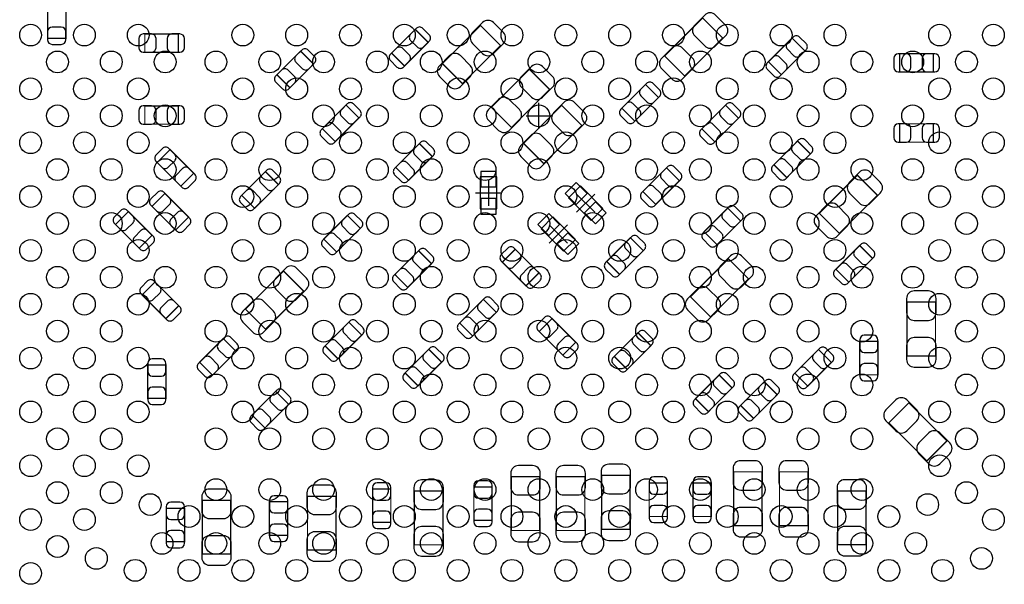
# Model space of a CAD drawing. Extents: x 0 to 68.4, y 0 to 55.
# Tile 4 of 15: x 18.8 to 38.2, y 13.1 to 24.3. Entities that reach past the tile are written whole.
import ezdxf

# ---------------------------------------------------------------- set-up
doc = ezdxf.new("R2010")
doc.units = 0
for name, color, linetype in [('PG_ASSEMBLY_BOTTOM', 30, 'CONTINUOUS'), ('PG_BODY_CENTER', 85, 'CONTINUOUS'), ('PIN_BOTTOM', 211, 'CONTINUOUS'), ('PIN_TOP', 5, 'CONTINUOUS')]:
    doc.layers.add(name, color=color, linetype=linetype)

msp = doc.modelspace()

# ---------------------------------------------------------------- linework, layer by layer
at = {"layer": 'PG_ASSEMBLY_BOTTOM', "const_width": 0.024892}
for points in [[(19.309334, 23.892002), (19.669506, 23.892002), (19.669506, 24.551894), (19.309334, 24.551894), (19.309334, 23.892002)], [(31.465266, 23.542752), (31.860998, 23.14702), (32.610806, 23.896828), (32.215074, 24.29256), (31.465266, 23.542752)], [(26.086816, 23.600156), (26.341578, 23.345394), (26.808176, 23.811992), (26.553414, 24.066754), (26.086816, 23.600156)], [(27.08783, 23.394162), (27.483562, 22.99843), (28.23337, 23.748238), (27.837638, 24.14397), (27.08783, 23.394162)], [(21.885148, 23.616158), (21.885148, 23.97633), (21.225256, 23.97633), (21.225256, 23.616158), (21.885148, 23.616158)], [(33.51022, 23.428706), (33.764982, 23.173944), (34.23158, 23.640542), (33.976818, 23.895304), (33.51022, 23.428706)], [(24.549608, 23.384764), (24.294846, 23.639526), (23.828248, 23.172928), (24.08301, 22.918166), (24.549608, 23.384764)], [(36.099496, 23.58771), (36.099496, 23.227538), (36.759388, 23.227538), (36.759388, 23.58771), (36.099496, 23.58771)], [(29.19857, 22.884638), (28.802838, 23.28037), (28.05303, 22.530562), (28.448762, 22.13483), (29.19857, 22.884638)], [(30.623764, 22.513544), (30.878526, 22.258782), (31.345124, 22.72538), (31.090362, 22.980142), (30.623764, 22.513544)], [(21.885148, 22.199092), (21.885148, 22.559264), (21.225256, 22.559264), (21.225256, 22.199092), (21.885148, 22.199092)], [(24.722328, 22.110446), (24.97709, 21.855684), (25.443688, 22.322282), (25.188926, 22.577044), (24.722328, 22.110446)], [(29.83357, 22.173438), (29.437838, 22.56917), (28.68803, 21.819362), (29.083762, 21.42363), (29.83357, 22.173438)], [(32.920686, 22.318472), (32.665924, 22.573234), (32.199326, 22.106636), (32.454088, 21.851874), (32.920686, 22.318472)], [(36.099496, 22.205696), (36.099496, 21.845524), (36.759388, 21.845524), (36.759388, 22.205696), (36.099496, 22.205696)], [(26.888948, 21.562314), (26.634186, 21.817076), (26.167588, 21.350478), (26.42235, 21.095716), (26.888948, 21.562314)], [(34.340546, 21.613114), (34.085784, 21.867876), (33.619186, 21.401278), (33.873948, 21.146516), (34.340546, 21.613114)], [(21.933916, 20.978114), (22.188678, 21.232876), (21.72208, 21.699474), (21.467318, 21.444712), (21.933916, 20.978114)], [(31.03753, 20.872958), (31.292292, 20.618196), (31.75889, 21.084794), (31.504128, 21.339556), (31.03753, 20.872958)], [(23.13432, 20.798282), (23.389082, 20.54352), (23.85568, 21.010118), (23.600918, 21.26488), (23.13432, 20.798282)], [(34.51352, 20.445222), (34.909252, 20.04949), (35.65906, 20.799298), (35.263328, 21.19503), (34.51352, 20.445222)], [(21.832316, 20.114514), (22.087078, 20.369276), (21.62048, 20.835874), (21.365718, 20.581112), (21.832316, 20.114514)], [(32.965644, 20.292822), (32.710882, 20.547584), (32.244284, 20.080986), (32.499046, 19.826224), (32.965644, 20.292822)], [(20.900644, 20.478242), (20.645882, 20.22348), (21.11248, 19.756882), (21.367242, 20.011644), (20.900644, 20.478242)], [(25.471628, 20.146772), (25.216866, 20.401534), (24.750268, 19.934936), (25.00503, 19.680174), (25.471628, 20.146772)], [(30.32506, 19.4945), (30.579822, 19.239738), (31.04642, 19.706336), (30.791658, 19.961098), (30.32506, 19.4945)], [(34.842196, 19.342354), (35.096958, 19.087592), (35.563556, 19.55419), (35.308794, 19.808952), (34.842196, 19.342354)], [(26.151586, 19.23923), (26.406348, 18.984468), (26.872946, 19.451066), (26.618184, 19.705828), (26.151586, 19.23923)], [(28.5242, 19.736054), (28.269438, 19.481292), (28.736036, 19.014694), (28.990798, 19.269456), (28.5242, 19.736054)], [(33.119568, 19.153632), (32.723836, 19.549364), (31.974028, 18.799556), (32.36976, 18.403824), (33.119568, 19.153632)], [(23.209758, 18.555208), (23.60549, 18.159476), (24.355298, 18.909284), (23.959566, 19.305016), (23.209758, 18.555208)], [(21.637752, 18.367756), (21.892514, 18.622518), (21.425916, 19.089116), (21.171154, 18.834354), (21.637752, 18.367756)], [(27.427936, 18.281396), (27.682698, 18.026634), (28.149296, 18.493232), (27.894534, 18.747994), (27.427936, 18.281396)], [(36.803584, 18.6944), (36.243768, 18.6944), (36.243768, 17.634204), (36.803584, 17.634204), (36.803584, 18.6944)], [(25.49779, 18.043906), (25.243028, 18.298668), (24.77643, 17.83207), (25.031192, 17.577308), (25.49779, 18.043906)], [(29.248354, 18.370804), (28.993592, 18.116042), (29.46019, 17.649444), (29.714952, 17.904206), (29.248354, 18.370804)], [(31.19628, 17.835118), (30.941518, 18.08988), (30.47492, 17.623282), (30.729682, 17.36852), (31.19628, 17.835118)], [(22.304248, 17.508728), (22.55901, 17.253966), (23.025608, 17.720564), (22.770846, 17.975326), (22.304248, 17.508728)], [(35.310318, 17.261586), (35.67049, 17.261586), (35.67049, 17.921478), (35.310318, 17.921478), (35.310318, 17.261586)], [(26.353008, 17.298924), (26.60777, 17.044162), (27.074368, 17.51076), (26.819606, 17.765522), (26.353008, 17.298924)], [(34.75228, 17.504918), (34.497518, 17.75968), (34.03092, 17.293082), (34.285682, 17.03832), (34.75228, 17.504918)], [(21.28139, 16.79702), (21.641562, 16.79702), (21.641562, 17.456912), (21.28139, 17.456912), (21.28139, 16.79702)], [(32.796226, 17.00276), (32.541464, 17.257522), (32.074866, 16.790924), (32.329628, 16.536162), (32.796226, 17.00276)], [(33.68548, 16.869918), (33.430718, 17.12468), (32.96412, 16.658082), (33.218882, 16.40332), (33.68548, 16.869918)], [(23.337774, 16.46936), (23.592536, 16.214598), (24.059134, 16.681196), (23.804372, 16.935958), (23.337774, 16.46936)], [(36.279074, 16.71066), (35.883342, 16.314928), (36.63315, 15.56512), (37.028882, 15.960852), (36.279074, 16.71066)], [(33.384998, 15.349728), (32.825182, 15.349728), (32.825182, 14.289532), (33.384998, 14.289532), (33.384998, 15.349728)], [(34.288984, 15.349728), (33.729168, 15.349728), (33.729168, 14.289532), (34.288984, 14.289532), (34.288984, 15.349728)], [(29.005784, 15.25397), (28.445968, 15.25397), (28.445968, 14.193774), (29.005784, 14.193774), (29.005784, 15.25397)], [(29.894784, 15.25397), (29.334968, 15.25397), (29.334968, 14.193774), (29.894784, 14.193774), (29.894784, 15.25397)], [(30.783784, 15.27937), (30.223968, 15.27937), (30.223968, 14.219174), (30.783784, 14.219174), (30.783784, 15.27937)], [(31.522162, 15.130018), (31.16199, 15.130018), (31.16199, 14.470126), (31.522162, 14.470126), (31.522162, 15.130018)], [(32.385762, 15.130018), (32.02559, 15.130018), (32.02559, 14.470126), (32.385762, 14.470126), (32.385762, 15.130018)], [(26.072084, 15.01394), (25.711912, 15.01394), (25.711912, 14.354048), (26.072084, 14.354048), (26.072084, 15.01394)], [(27.097228, 14.971522), (26.537412, 14.971522), (26.537412, 13.911326), (27.097228, 13.911326), (27.097228, 14.971522)], [(28.067762, 15.053818), (27.70759, 15.053818), (27.70759, 14.393926), (28.067762, 14.393926), (28.067762, 15.053818)], [(35.43427, 14.97457), (34.874454, 14.97457), (34.874454, 13.914374), (35.43427, 13.914374), (35.43427, 14.97457)], [(22.916642, 14.790674), (22.356826, 14.790674), (22.356826, 13.730478), (22.916642, 13.730478), (22.916642, 14.790674)], [(24.040084, 14.75994), (23.679912, 14.75994), (23.679912, 14.100048), (24.040084, 14.100048), (24.040084, 14.75994)], [(24.989536, 14.869414), (24.42972, 14.869414), (24.42972, 13.809218), (24.989536, 13.809218), (24.989536, 14.869414)], [(22.008084, 14.63294), (21.647912, 14.63294), (21.647912, 13.973048), (22.008084, 13.973048), (22.008084, 14.63294)]]:
    msp.add_lwpolyline(points, dxfattribs=at)
at = {"layer": 'PG_ASSEMBLY_BOTTOM'}
for points in [[(27.830018, 21.162264), (27.830018, 20.532344), (28.160218, 20.532344), (28.160218, 21.162264), (27.830018, 21.162264)], [(29.57322, 20.749006), (30.018482, 20.303744), (30.251908, 20.53717), (29.806646, 20.982432), (29.57322, 20.749006)], [(29.031438, 20.140676), (29.4767, 19.695414), (29.710126, 19.92884), (29.264864, 20.374102), (29.031438, 20.140676)]]:
    msp.add_lwpolyline(points, dxfattribs=at)
at = {"layer": 'PG_BODY_CENTER'}
for points in [[(28.989528, 22.110446), (28.989528, 22.618446)], [(28.735528, 22.364446), (29.243528, 22.364446)], [(27.995118, 21.101304), (27.995118, 20.593304)], [(27.741118, 20.847304), (28.249118, 20.847304)], [(29.732986, 20.822666), (30.092142, 20.46351)], [(29.732986, 20.46351), (30.092142, 20.822666)], [(29.191204, 20.214336), (29.55036, 19.85518)], [(29.191204, 19.85518), (29.55036, 20.214336)]]:
    msp.add_lwpolyline(points, dxfattribs=at)
at = {"layer": 'PIN_BOTTOM'}
for points in [[(32.257238, 24.349202), (32.059372, 24.151336, 0.415009), (32.059372, 23.938992), (32.257238, 23.741126, 0.415009), (32.469582, 23.741126), (32.667448, 23.938992, 0.415009), (32.667448, 24.151336), (32.469582, 24.349202, 0.415009)], [(19.669506, 23.86203), (19.669506, 24.02205, 0.413587), (19.579336, 24.111966), (19.399504, 24.111966, 0.413587), (19.309334, 24.02205), (19.309334, 23.86203, 0.413587), (19.399504, 23.772114), (19.579336, 23.772114, 0.413587)], [(26.574496, 24.087836), (26.461466, 23.974806, 0.414276), (26.46172, 23.847298), (26.58872, 23.720298, 0.414276), (26.716228, 23.720044), (26.829258, 23.833074, 0.414276), (26.829004, 23.960582), (26.702004, 24.087582, 0.414276)], [(27.879802, 24.200612), (27.681936, 24.002746, 0.415009), (27.681936, 23.790402), (27.879802, 23.592536, 0.415009), (28.092146, 23.592536), (28.290012, 23.790402, 0.415009), (28.290012, 24.002746), (28.092146, 24.200612, 0.415009)], [(21.195284, 23.616158), (21.355304, 23.616158, 0.413587), (21.44522, 23.706328), (21.44522, 23.88616, 0.413587), (21.355304, 23.97633), (21.195284, 23.97633, 0.413587), (21.105368, 23.88616), (21.105368, 23.706328, 0.413587)], [(21.91512, 23.97633), (21.7551, 23.97633, 0.413587), (21.665184, 23.88616), (21.665184, 23.706328, 0.413587), (21.7551, 23.616158), (21.91512, 23.616158, 0.413587), (22.005036, 23.706328), (22.005036, 23.88616, 0.413587)], [(33.9979, 23.916386), (33.88487, 23.803356, 0.414276), (33.885124, 23.675848), (34.012124, 23.548848, 0.414276), (34.139632, 23.548594), (34.252662, 23.661624, 0.414276), (34.252408, 23.789132), (34.125408, 23.916132, 0.414276)], [(24.315928, 23.660608), (24.202898, 23.547578, 0.414276), (24.203152, 23.42007), (24.330152, 23.29307, 0.414276), (24.45766, 23.292816), (24.57069, 23.405846, 0.414276), (24.570436, 23.533354), (24.443436, 23.660354, 0.414276)], [(26.320496, 23.324312), (26.433526, 23.437342, 0.414276), (26.433272, 23.56485), (26.306272, 23.69185, 0.414276), (26.178764, 23.692104), (26.065734, 23.579074, 0.414276), (26.065988, 23.451566), (26.192988, 23.324566, 0.414276)], [(31.818834, 23.090378), (32.0167, 23.288244, 0.415009), (32.0167, 23.500588), (31.818834, 23.698454, 0.415009), (31.60649, 23.698454), (31.408624, 23.500588, 0.415009), (31.408624, 23.288244), (31.60649, 23.090378, 0.415009)], [(27.441398, 22.941788), (27.639264, 23.139654, 0.415009), (27.639264, 23.351998), (27.441398, 23.549864, 0.415009), (27.229054, 23.549864), (27.031188, 23.351998, 0.415009), (27.031188, 23.139654), (27.229054, 22.941788, 0.415009)], [(33.7439, 23.152862), (33.85693, 23.265892, 0.414276), (33.856676, 23.3934), (33.729676, 23.5204, 0.414276), (33.602168, 23.520654), (33.489138, 23.407624, 0.414276), (33.489392, 23.280116), (33.616392, 23.153116, 0.414276)], [(36.069524, 23.227538), (36.229544, 23.227538, 0.413587), (36.31946, 23.317708), (36.31946, 23.49754, 0.413587), (36.229544, 23.58771), (36.069524, 23.58771, 0.413587), (35.979608, 23.49754), (35.979608, 23.317708, 0.413587)], [(36.78936, 23.58771), (36.62934, 23.58771, 0.413587), (36.539424, 23.49754), (36.539424, 23.317708, 0.413587), (36.62934, 23.227538), (36.78936, 23.227538, 0.413587), (36.879276, 23.317708), (36.879276, 23.49754, 0.413587)], [(24.061928, 22.897084), (24.174958, 23.010114, 0.414276), (24.174704, 23.137622), (24.047704, 23.264622, 0.414276), (23.920196, 23.264876), (23.807166, 23.151846, 0.414276), (23.80742, 23.024338), (23.93442, 22.897338, 0.414276)], [(28.845002, 23.337012), (28.647136, 23.139146, 0.415009), (28.647136, 22.926802), (28.845002, 22.728936, 0.415009), (29.057346, 22.728936), (29.255212, 22.926802, 0.415009), (29.255212, 23.139146), (29.057346, 23.337012, 0.415009)], [(31.111444, 23.001224), (30.998414, 22.888194, 0.414276), (30.998668, 22.760686), (31.125668, 22.633686, 0.414276), (31.253176, 22.633432), (31.366206, 22.746462, 0.414276), (31.365952, 22.87397), (31.238952, 23.00097, 0.414276)], [(28.406598, 22.078188), (28.604464, 22.276054, 0.415009), (28.604464, 22.488398), (28.406598, 22.686264, 0.415009), (28.194254, 22.686264), (27.996388, 22.488398, 0.415009), (27.996388, 22.276054), (28.194254, 22.078188, 0.415009)], [(21.195284, 22.199092), (21.355304, 22.199092, 0.413587), (21.44522, 22.289262), (21.44522, 22.469094, 0.413587), (21.355304, 22.559264), (21.195284, 22.559264, 0.413587), (21.105368, 22.469094), (21.105368, 22.289262, 0.413587)], [(21.91512, 22.559264), (21.7551, 22.559264, 0.413587), (21.665184, 22.469094), (21.665184, 22.289262, 0.413587), (21.7551, 22.199092), (21.91512, 22.199092, 0.413587), (22.005036, 22.289262), (22.005036, 22.469094, 0.413587)], [(25.210008, 22.598126), (25.096978, 22.485096, 0.414276), (25.097232, 22.357588), (25.224232, 22.230588, 0.414276), (25.35174, 22.230334), (25.46477, 22.343364, 0.414276), (25.464516, 22.470872), (25.337516, 22.597872, 0.414276)], [(29.480002, 22.625812), (29.282136, 22.427946, 0.415009), (29.282136, 22.215602), (29.480002, 22.017736, 0.415009), (29.692346, 22.017736), (29.890212, 22.215602, 0.415009), (29.890212, 22.427946), (29.692346, 22.625812, 0.415009)], [(30.857444, 22.2377), (30.970474, 22.35073, 0.414276), (30.97022, 22.478238), (30.84322, 22.605238, 0.414276), (30.715712, 22.605492), (30.602682, 22.492462, 0.414276), (30.602936, 22.364954), (30.729936, 22.237954, 0.414276)], [(32.687006, 22.594316), (32.573976, 22.481286, 0.414276), (32.57423, 22.353778), (32.70123, 22.226778, 0.414276), (32.828738, 22.226524), (32.941768, 22.339554, 0.414276), (32.941514, 22.467062), (32.814514, 22.594062, 0.414276)], [(24.956008, 21.834602), (25.069038, 21.947632, 0.414276), (25.068784, 22.07514), (24.941784, 22.20214, 0.414276), (24.814276, 22.202394), (24.701246, 22.089364, 0.414276), (24.7015, 21.961856), (24.8285, 21.834856, 0.414276)], [(32.433006, 21.830792), (32.546036, 21.943822, 0.414276), (32.545782, 22.07133), (32.418782, 22.19833, 0.414276), (32.291274, 22.198584), (32.178244, 22.085554, 0.414276), (32.178498, 21.958046), (32.305498, 21.831046, 0.414276)], [(36.069524, 21.845524), (36.229544, 21.845524, 0.413587), (36.31946, 21.935694), (36.31946, 22.115526, 0.413587), (36.229544, 22.205696), (36.069524, 22.205696, 0.413587), (35.979608, 22.115526), (35.979608, 21.935694, 0.413587)], [(36.78936, 22.205696), (36.62934, 22.205696, 0.413587), (36.539424, 22.115526), (36.539424, 21.935694, 0.413587), (36.62934, 21.845524), (36.78936, 21.845524, 0.413587), (36.879276, 21.935694), (36.879276, 22.115526, 0.413587)], [(29.041598, 21.366988), (29.239464, 21.564854, 0.415009), (29.239464, 21.777198), (29.041598, 21.975064, 0.415009), (28.829254, 21.975064), (28.631388, 21.777198, 0.415009), (28.631388, 21.564854), (28.829254, 21.366988, 0.415009)], [(21.446236, 21.465794), (21.559266, 21.352764, 0.414276), (21.686774, 21.353018), (21.813774, 21.480018, 0.414276), (21.814028, 21.607526), (21.700998, 21.720556, 0.414276), (21.57349, 21.720302), (21.44649, 21.593302, 0.414276)], [(26.655268, 21.838158), (26.542238, 21.725128, 0.414276), (26.542492, 21.59762), (26.669492, 21.47062, 0.414276), (26.797, 21.470366), (26.91003, 21.583396, 0.414276), (26.909776, 21.710904), (26.782776, 21.837904, 0.414276)], [(34.106866, 21.888958), (33.993836, 21.775928, 0.414276), (33.99409, 21.64842), (34.12109, 21.52142, 0.414276), (34.248598, 21.521166), (34.361628, 21.634196, 0.414276), (34.361374, 21.761704), (34.234374, 21.888704, 0.414276)], [(22.20976, 21.211794), (22.09673, 21.324824, 0.414276), (21.969222, 21.32457), (21.842222, 21.19757, 0.414276), (21.841968, 21.070062), (21.954998, 20.957032, 0.414276), (22.082506, 20.957286), (22.209506, 21.084286, 0.414276)], [(26.401268, 21.074634), (26.514298, 21.187664, 0.414276), (26.514044, 21.315172), (26.387044, 21.442172, 0.414276), (26.259536, 21.442426), (26.146506, 21.329396, 0.414276), (26.14676, 21.201888), (26.27376, 21.074888, 0.414276)], [(31.52521, 21.360638), (31.41218, 21.247608, 0.414276), (31.412434, 21.1201), (31.539434, 20.9931, 0.414276), (31.666942, 20.992846), (31.779972, 21.105876, 0.414276), (31.779718, 21.233384), (31.652718, 21.360384, 0.414276)], [(33.852866, 21.125434), (33.965896, 21.238464, 0.414276), (33.965642, 21.365972), (33.838642, 21.492972, 0.414276), (33.711134, 21.493226), (33.598104, 21.380196, 0.414276), (33.598358, 21.252688), (33.725358, 21.125688, 0.414276)], [(23.622, 21.285962), (23.50897, 21.172932, 0.414276), (23.509224, 21.045424), (23.636224, 20.918424, 0.414276), (23.763732, 20.91817), (23.876762, 21.0312, 0.414276), (23.876508, 21.158708), (23.749508, 21.285708, 0.414276)], [(35.305492, 21.251672), (35.107626, 21.053806, 0.415009), (35.107626, 20.841462), (35.305492, 20.643596, 0.415009), (35.517836, 20.643596), (35.715702, 20.841462, 0.415009), (35.715702, 21.053806), (35.517836, 21.251672, 0.415009)], [(31.27121, 20.597114), (31.38424, 20.710144, 0.414276), (31.383986, 20.837652), (31.256986, 20.964652, 0.414276), (31.129478, 20.964906), (31.016448, 20.851876, 0.414276), (31.016702, 20.724368), (31.143702, 20.597368, 0.414276)], [(21.344636, 20.602194), (21.457666, 20.489164, 0.414276), (21.585174, 20.489418), (21.712174, 20.616418, 0.414276), (21.712428, 20.743926), (21.599398, 20.856956, 0.414276), (21.47189, 20.856702), (21.34489, 20.729702, 0.414276)], [(23.368, 20.522438), (23.48103, 20.635468, 0.414276), (23.480776, 20.762976), (23.353776, 20.889976, 0.414276), (23.226268, 20.89023), (23.113238, 20.7772, 0.414276), (23.113492, 20.649692), (23.240492, 20.522692, 0.414276)], [(32.731964, 20.568666), (32.618934, 20.455636, 0.414276), (32.619188, 20.328128), (32.746188, 20.201128, 0.414276), (32.873696, 20.200874), (32.986726, 20.313904, 0.414276), (32.986472, 20.441412), (32.859472, 20.568412, 0.414276)], [(34.867088, 19.992848), (35.064954, 20.190714, 0.415009), (35.064954, 20.403058), (34.867088, 20.600924, 0.415009), (34.654744, 20.600924), (34.456878, 20.403058, 0.415009), (34.456878, 20.190714), (34.654744, 19.992848, 0.415009)], [(20.6248, 20.244562), (20.73783, 20.131532, 0.414276), (20.865338, 20.131786), (20.992338, 20.258786, 0.414276), (20.992592, 20.386294), (20.879562, 20.499324, 0.414276), (20.752054, 20.49907), (20.625054, 20.37207, 0.414276)], [(22.10816, 20.348194), (21.99513, 20.461224, 0.414276), (21.867622, 20.46097), (21.740622, 20.33397, 0.414276), (21.740368, 20.206462), (21.853398, 20.093432, 0.414276), (21.980906, 20.093686), (22.107906, 20.220686, 0.414276)], [(25.237948, 20.422616), (25.124918, 20.309586, 0.414276), (25.125172, 20.182078), (25.252172, 20.055078, 0.414276), (25.37968, 20.054824), (25.49271, 20.167854, 0.414276), (25.492456, 20.295362), (25.365456, 20.422362, 0.414276)], [(32.477964, 19.805142), (32.590994, 19.918172, 0.414276), (32.59074, 20.04568), (32.46374, 20.17268, 0.414276), (32.336232, 20.172934), (32.223202, 20.059904, 0.414276), (32.223456, 19.932396), (32.350456, 19.805396, 0.414276)], [(21.388324, 19.990562), (21.275294, 20.103592, 0.414276), (21.147786, 20.103338), (21.020786, 19.976338, 0.414276), (21.020532, 19.84883), (21.133562, 19.7358, 0.414276), (21.26107, 19.736054), (21.38807, 19.863054, 0.414276)], [(24.983948, 19.659092), (25.096978, 19.772122, 0.414276), (25.096724, 19.89963), (24.969724, 20.02663, 0.414276), (24.842216, 20.026884), (24.729186, 19.913854, 0.414276), (24.72944, 19.786346), (24.85644, 19.659346, 0.414276)], [(30.81274, 19.98218), (30.69971, 19.86915, 0.414276), (30.699964, 19.741642), (30.826964, 19.614642, 0.414276), (30.954472, 19.614388), (31.067502, 19.727418, 0.414276), (31.067248, 19.854926), (30.940248, 19.981926, 0.414276)], [(35.329876, 19.830034), (35.216846, 19.717004, 0.414276), (35.2171, 19.589496), (35.3441, 19.462496, 0.414276), (35.471608, 19.462242), (35.584638, 19.575272, 0.414276), (35.584384, 19.70278), (35.457384, 19.82978, 0.414276)], [(26.639266, 19.72691), (26.526236, 19.61388, 0.414276), (26.52649, 19.486372), (26.65349, 19.359372, 0.414276), (26.780998, 19.359118), (26.894028, 19.472148, 0.414276), (26.893774, 19.599656), (26.766774, 19.726656, 0.414276)], [(28.248356, 19.502374), (28.361386, 19.389344, 0.414276), (28.488894, 19.389598), (28.615894, 19.516598, 0.414276), (28.616148, 19.644106), (28.503118, 19.757136, 0.414276), (28.37561, 19.756882), (28.24861, 19.629882, 0.414276)], [(30.55874, 19.218656), (30.67177, 19.331686, 0.414276), (30.671516, 19.459194), (30.544516, 19.586194, 0.414276), (30.417008, 19.586448), (30.303978, 19.473418, 0.414276), (30.304232, 19.34591), (30.431232, 19.21891, 0.414276)], [(32.766, 19.606006), (32.568134, 19.40814, 0.415009), (32.568134, 19.195796), (32.766, 18.99793, 0.415009), (32.978344, 18.99793), (33.17621, 19.195796, 0.415009), (33.17621, 19.40814), (32.978344, 19.606006, 0.415009)], [(24.00173, 19.361658), (23.803864, 19.163792, 0.415009), (23.803864, 18.951448), (24.00173, 18.753582, 0.415009), (24.214074, 18.753582), (24.41194, 18.951448, 0.415009), (24.41194, 19.163792), (24.214074, 19.361658, 0.415009)], [(35.075876, 19.06651), (35.188906, 19.17954, 0.414276), (35.188652, 19.307048), (35.061652, 19.434048, 0.414276), (34.934144, 19.434302), (34.821114, 19.321272, 0.414276), (34.821368, 19.193764), (34.948368, 19.066764, 0.414276)], [(26.385266, 18.963386), (26.498296, 19.076416, 0.414276), (26.498042, 19.203924), (26.371042, 19.330924, 0.414276), (26.243534, 19.331178), (26.130504, 19.218148, 0.414276), (26.130758, 19.09064), (26.257758, 18.96364, 0.414276)], [(29.01188, 19.248374), (28.89885, 19.361404, 0.414276), (28.771342, 19.36115), (28.644342, 19.23415, 0.414276), (28.644088, 19.106642), (28.757118, 18.993612, 0.414276), (28.884626, 18.993866), (29.011626, 19.120866, 0.414276)], [(21.150072, 18.855436), (21.263102, 18.742406, 0.414276), (21.39061, 18.74266), (21.51761, 18.86966, 0.414276), (21.517864, 18.997168), (21.404834, 19.110198, 0.414276), (21.277326, 19.109944), (21.150326, 18.982944, 0.414276)], [(32.327596, 18.347182), (32.525462, 18.545048, 0.415009), (32.525462, 18.757392), (32.327596, 18.955258, 0.415009), (32.115252, 18.955258), (31.917386, 18.757392, 0.415009), (31.917386, 18.545048), (32.115252, 18.347182, 0.415009)], [(36.233608, 18.76425), (36.233608, 18.484342, 0.414846), (36.383722, 18.334228), (36.66363, 18.334228, 0.414846), (36.813744, 18.484342), (36.813744, 18.76425, 0.414846), (36.66363, 18.914364), (36.383722, 18.914364, 0.414846)], [(21.913596, 18.601436), (21.800566, 18.714466, 0.414276), (21.673058, 18.714212), (21.546058, 18.587212, 0.414276), (21.545804, 18.459704), (21.658834, 18.346674, 0.414276), (21.786342, 18.346928), (21.913342, 18.473928, 0.414276)], [(23.563326, 18.102834), (23.761192, 18.3007, 0.415009), (23.761192, 18.513044), (23.563326, 18.71091, 0.415009), (23.350982, 18.71091), (23.153116, 18.513044, 0.415009), (23.153116, 18.3007), (23.350982, 18.102834, 0.415009)], [(27.915616, 18.769076), (27.802586, 18.656046, 0.414276), (27.80284, 18.528538), (27.92984, 18.401538, 0.414276), (28.057348, 18.401284), (28.170378, 18.514314, 0.414276), (28.170124, 18.641822), (28.043124, 18.768822, 0.414276)], [(25.26411, 18.31975), (25.15108, 18.20672, 0.414276), (25.151334, 18.079212), (25.278334, 17.952212, 0.414276), (25.405842, 17.951958), (25.518872, 18.064988, 0.414276), (25.518618, 18.192496), (25.391618, 18.319496, 0.414276)], [(27.661616, 18.005552), (27.774646, 18.118582, 0.414276), (27.774392, 18.24609), (27.647392, 18.37309, 0.414276), (27.519884, 18.373344), (27.406854, 18.260314, 0.414276), (27.407108, 18.132806), (27.534108, 18.005806, 0.414276)], [(28.97251, 18.137124), (29.08554, 18.024094, 0.414276), (29.213048, 18.024348), (29.340048, 18.151348, 0.414276), (29.340302, 18.278856), (29.227272, 18.391886, 0.414276), (29.099764, 18.391632), (28.972764, 18.264632, 0.414276)], [(30.9626, 18.110962), (30.84957, 17.997932, 0.414276), (30.849824, 17.870424), (30.976824, 17.743424, 0.414276), (31.104332, 17.74317), (31.217362, 17.8562, 0.414276), (31.217108, 17.983708), (31.090108, 18.110708, 0.414276)], [(22.791928, 17.996408), (22.678898, 17.883378, 0.414276), (22.679152, 17.75587), (22.806152, 17.62887, 0.414276), (22.93366, 17.628616), (23.04669, 17.741646, 0.414276), (23.046436, 17.869154), (22.919436, 17.996154, 0.414276)], [(25.01011, 17.556226), (25.12314, 17.669256, 0.414276), (25.122886, 17.796764), (24.995886, 17.923764, 0.414276), (24.868378, 17.924018), (24.755348, 17.810988, 0.414276), (24.755602, 17.68348), (24.882602, 17.55648, 0.414276)], [(29.736034, 17.883124), (29.623004, 17.996154, 0.414276), (29.495496, 17.9959), (29.368496, 17.8689, 0.414276), (29.368242, 17.741392), (29.481272, 17.628362, 0.414276), (29.60878, 17.628616), (29.73578, 17.755616, 0.414276)], [(35.310318, 17.95145), (35.310318, 17.79143, 0.413587), (35.400488, 17.701514), (35.58032, 17.701514, 0.413587), (35.67049, 17.79143), (35.67049, 17.95145, 0.413587), (35.58032, 18.041366), (35.400488, 18.041366, 0.413587)], [(36.813744, 17.564354), (36.813744, 17.844262, 0.414846), (36.66363, 17.994376), (36.383722, 17.994376, 0.414846), (36.233608, 17.844262), (36.233608, 17.564354, 0.414846), (36.383722, 17.41424), (36.66363, 17.41424, 0.414846)], [(26.840688, 17.786604), (26.727658, 17.673574, 0.414276), (26.727912, 17.546066), (26.854912, 17.419066, 0.414276), (26.98242, 17.418812), (27.09545, 17.531842, 0.414276), (27.095196, 17.65935), (26.968196, 17.78635, 0.414276)], [(30.7086, 17.347438), (30.82163, 17.460468, 0.414276), (30.821376, 17.587976), (30.694376, 17.714976, 0.414276), (30.566868, 17.71523), (30.453838, 17.6022, 0.414276), (30.454092, 17.474692), (30.581092, 17.347692, 0.414276)], [(34.5186, 17.780762), (34.40557, 17.667732, 0.414276), (34.405824, 17.540224), (34.532824, 17.413224, 0.414276), (34.660332, 17.41297), (34.773362, 17.526, 0.414276), (34.773108, 17.653508), (34.646108, 17.780508, 0.414276)], [(21.28139, 17.486884), (21.28139, 17.326864, 0.413587), (21.37156, 17.236948), (21.551392, 17.236948, 0.413587), (21.641562, 17.326864), (21.641562, 17.486884, 0.413587), (21.551392, 17.5768), (21.37156, 17.5768, 0.413587)], [(22.537928, 17.232884), (22.650958, 17.345914, 0.414276), (22.650704, 17.473422), (22.523704, 17.600422, 0.414276), (22.396196, 17.600676), (22.283166, 17.487646, 0.414276), (22.28342, 17.360138), (22.41042, 17.233138, 0.414276)], [(35.67049, 17.231614), (35.67049, 17.391634, 0.413587), (35.58032, 17.48155), (35.400488, 17.48155, 0.413587), (35.310318, 17.391634), (35.310318, 17.231614, 0.413587), (35.400488, 17.141698), (35.58032, 17.141698, 0.413587)], [(26.586688, 17.02308), (26.699718, 17.13611, 0.414276), (26.699464, 17.263618), (26.572464, 17.390618, 0.414276), (26.444956, 17.390872), (26.331926, 17.277842, 0.414276), (26.33218, 17.150334), (26.45918, 17.023334, 0.414276)], [(32.562546, 17.278604), (32.449516, 17.165574, 0.414276), (32.44977, 17.038066), (32.57677, 16.911066, 0.414276), (32.704278, 16.910812), (32.817308, 17.023842, 0.414276), (32.817054, 17.15135), (32.690054, 17.27835, 0.414276)], [(34.2646, 17.017238), (34.37763, 17.130268, 0.414276), (34.377376, 17.257776), (34.250376, 17.384776, 0.414276), (34.122868, 17.38503), (34.009838, 17.272, 0.414276), (34.010092, 17.144492), (34.137092, 17.017492, 0.414276)], [(33.4518, 17.145762), (33.33877, 17.032732, 0.414276), (33.339024, 16.905224), (33.466024, 16.778224, 0.414276), (33.593532, 16.77797), (33.706562, 16.891, 0.414276), (33.706308, 17.018508), (33.579308, 17.145508, 0.414276)], [(21.641562, 16.767048), (21.641562, 16.927068, 0.413587), (21.551392, 17.016984), (21.37156, 17.016984, 0.413587), (21.28139, 16.927068), (21.28139, 16.767048, 0.413587), (21.37156, 16.677132), (21.551392, 16.677132, 0.413587)], [(23.825454, 16.95704), (23.712424, 16.84401, 0.414276), (23.712678, 16.716502), (23.839678, 16.589502, 0.414276), (23.967186, 16.589248), (24.080216, 16.702278, 0.414276), (24.079962, 16.829786), (23.952962, 16.956786, 0.414276)], [(32.308546, 16.51508), (32.421576, 16.62811, 0.414276), (32.421322, 16.755618), (32.294322, 16.882618, 0.414276), (32.166814, 16.882872), (32.053784, 16.769842, 0.414276), (32.054038, 16.642334), (32.181038, 16.515334, 0.414276)], [(33.1978, 16.382238), (33.31083, 16.495268, 0.414276), (33.310576, 16.622776), (33.183576, 16.749776, 0.414276), (33.056068, 16.75003), (32.943038, 16.637, 0.414276), (32.943292, 16.509492), (33.070292, 16.382492, 0.414276)], [(35.8267, 16.357092), (36.024566, 16.159226, 0.415009), (36.23691, 16.159226), (36.434776, 16.357092, 0.415009), (36.434776, 16.569436), (36.23691, 16.767302, 0.415009), (36.024566, 16.767302), (35.8267, 16.569436, 0.415009)], [(23.571454, 16.193516), (23.684484, 16.306546, 0.414276), (23.68423, 16.434054), (23.55723, 16.561054, 0.414276), (23.429722, 16.561308), (23.316692, 16.448278, 0.414276), (23.316946, 16.32077), (23.443946, 16.19377, 0.414276)], [(37.085524, 15.918688), (36.887658, 16.116554, 0.415009), (36.675314, 16.116554), (36.477448, 15.918688, 0.415009), (36.477448, 15.706344), (36.675314, 15.508478, 0.415009), (36.887658, 15.508478), (37.085524, 15.706344, 0.415009)], [(32.815022, 15.419578), (32.815022, 15.13967, 0.414846), (32.965136, 14.989556), (33.245044, 14.989556, 0.414846), (33.395158, 15.13967), (33.395158, 15.419578, 0.414846), (33.245044, 15.569692), (32.965136, 15.569692, 0.414846)], [(33.719008, 15.419578), (33.719008, 15.13967, 0.414846), (33.869122, 14.989556), (34.14903, 14.989556, 0.414846), (34.299144, 15.13967), (34.299144, 15.419578, 0.414846), (34.14903, 15.569692), (33.869122, 15.569692, 0.414846)], [(28.435808, 15.32382), (28.435808, 15.043912, 0.414846), (28.585922, 14.893798), (28.86583, 14.893798, 0.414846), (29.015944, 15.043912), (29.015944, 15.32382, 0.414846), (28.86583, 15.473934), (28.585922, 15.473934, 0.414846)], [(29.324808, 15.32382), (29.324808, 15.043912, 0.414846), (29.474922, 14.893798), (29.75483, 14.893798, 0.414846), (29.904944, 15.043912), (29.904944, 15.32382, 0.414846), (29.75483, 15.473934), (29.474922, 15.473934, 0.414846)], [(30.213808, 15.34922), (30.213808, 15.069312, 0.414846), (30.363922, 14.919198), (30.64383, 14.919198, 0.414846), (30.793944, 15.069312), (30.793944, 15.34922, 0.414846), (30.64383, 15.499334), (30.363922, 15.499334, 0.414846)], [(25.711912, 15.043912), (25.711912, 14.883892, 0.413587), (25.802082, 14.793976), (25.981914, 14.793976, 0.413587), (26.072084, 14.883892), (26.072084, 15.043912, 0.413587), (25.981914, 15.133828), (25.802082, 15.133828, 0.413587)], [(26.527252, 15.041372), (26.527252, 14.761464, 0.414846), (26.677366, 14.61135), (26.957274, 14.61135, 0.414846), (27.107388, 14.761464), (27.107388, 15.041372, 0.414846), (26.957274, 15.191486), (26.677366, 15.191486, 0.414846)], [(27.70759, 15.08379), (27.70759, 14.92377, 0.413587), (27.79776, 14.833854), (27.977592, 14.833854, 0.413587), (28.067762, 14.92377), (28.067762, 15.08379, 0.413587), (27.977592, 15.173706), (27.79776, 15.173706, 0.413587)], [(31.16199, 15.15999), (31.16199, 14.99997, 0.413587), (31.25216, 14.910054), (31.431992, 14.910054, 0.413587), (31.522162, 14.99997), (31.522162, 15.15999, 0.413587), (31.431992, 15.249906), (31.25216, 15.249906, 0.413587)], [(32.02559, 15.15999), (32.02559, 14.99997, 0.413587), (32.11576, 14.910054), (32.295592, 14.910054, 0.413587), (32.385762, 14.99997), (32.385762, 15.15999, 0.413587), (32.295592, 15.249906), (32.11576, 15.249906, 0.413587)], [(34.864294, 15.04442), (34.864294, 14.764512, 0.414846), (35.014408, 14.614398), (35.294316, 14.614398, 0.414846), (35.44443, 14.764512), (35.44443, 15.04442, 0.414846), (35.294316, 15.194534), (35.014408, 15.194534, 0.414846)], [(22.346666, 14.860524), (22.346666, 14.580616, 0.414846), (22.49678, 14.430502), (22.776688, 14.430502, 0.414846), (22.926802, 14.580616), (22.926802, 14.860524, 0.414846), (22.776688, 15.010638), (22.49678, 15.010638, 0.414846)], [(24.41956, 14.939264), (24.41956, 14.659356, 0.414846), (24.569674, 14.509242), (24.849582, 14.509242, 0.414846), (24.999696, 14.659356), (24.999696, 14.939264, 0.414846), (24.849582, 15.089378), (24.569674, 15.089378, 0.414846)], [(21.647912, 14.662912), (21.647912, 14.502892, 0.413587), (21.738082, 14.412976), (21.917914, 14.412976, 0.413587), (22.008084, 14.502892), (22.008084, 14.662912, 0.413587), (21.917914, 14.752828), (21.738082, 14.752828, 0.413587)], [(23.679912, 14.789912), (23.679912, 14.629892, 0.413587), (23.770082, 14.539976), (23.949914, 14.539976, 0.413587), (24.040084, 14.629892), (24.040084, 14.789912, 0.413587), (23.949914, 14.879828), (23.770082, 14.879828, 0.413587)], [(26.072084, 14.324076), (26.072084, 14.484096, 0.413587), (25.981914, 14.574012), (25.802082, 14.574012, 0.413587), (25.711912, 14.484096), (25.711912, 14.324076, 0.413587), (25.802082, 14.23416), (25.981914, 14.23416, 0.413587)], [(28.067762, 14.363954), (28.067762, 14.523974, 0.413587), (27.977592, 14.61389), (27.79776, 14.61389, 0.413587), (27.70759, 14.523974), (27.70759, 14.363954, 0.413587), (27.79776, 14.274038), (27.977592, 14.274038, 0.413587)], [(29.015944, 14.123924), (29.015944, 14.403832, 0.414846), (28.86583, 14.553946), (28.585922, 14.553946, 0.414846), (28.435808, 14.403832), (28.435808, 14.123924, 0.414846), (28.585922, 13.97381), (28.86583, 13.97381, 0.414846)], [(29.904944, 14.123924), (29.904944, 14.403832, 0.414846), (29.75483, 14.553946), (29.474922, 14.553946, 0.414846), (29.324808, 14.403832), (29.324808, 14.123924, 0.414846), (29.474922, 13.97381), (29.75483, 13.97381, 0.414846)], [(30.793944, 14.149324), (30.793944, 14.429232, 0.414846), (30.64383, 14.579346), (30.363922, 14.579346, 0.414846), (30.213808, 14.429232), (30.213808, 14.149324, 0.414846), (30.363922, 13.99921), (30.64383, 13.99921, 0.414846)], [(31.522162, 14.440154), (31.522162, 14.600174, 0.413587), (31.431992, 14.69009), (31.25216, 14.69009, 0.413587), (31.16199, 14.600174), (31.16199, 14.440154, 0.413587), (31.25216, 14.350238), (31.431992, 14.350238, 0.413587)], [(32.385762, 14.440154), (32.385762, 14.600174, 0.413587), (32.295592, 14.69009), (32.11576, 14.69009, 0.413587), (32.02559, 14.600174), (32.02559, 14.440154, 0.413587), (32.11576, 14.350238), (32.295592, 14.350238, 0.413587)], [(33.395158, 14.219682), (33.395158, 14.49959, 0.414846), (33.245044, 14.649704), (32.965136, 14.649704, 0.414846), (32.815022, 14.49959), (32.815022, 14.219682, 0.414846), (32.965136, 14.069568), (33.245044, 14.069568, 0.414846)], [(34.299144, 14.219682), (34.299144, 14.49959, 0.414846), (34.14903, 14.649704), (33.869122, 14.649704, 0.414846), (33.719008, 14.49959), (33.719008, 14.219682, 0.414846), (33.869122, 14.069568), (34.14903, 14.069568, 0.414846)], [(22.008084, 13.943076), (22.008084, 14.103096, 0.413587), (21.917914, 14.193012), (21.738082, 14.193012, 0.413587), (21.647912, 14.103096), (21.647912, 13.943076, 0.413587), (21.738082, 13.85316), (21.917914, 13.85316, 0.413587)], [(24.040084, 14.070076), (24.040084, 14.230096, 0.413587), (23.949914, 14.320012), (23.770082, 14.320012, 0.413587), (23.679912, 14.230096), (23.679912, 14.070076, 0.413587), (23.770082, 13.98016), (23.949914, 13.98016, 0.413587)], [(24.999696, 13.739368), (24.999696, 14.019276, 0.414846), (24.849582, 14.16939), (24.569674, 14.16939, 0.414846), (24.41956, 14.019276), (24.41956, 13.739368, 0.414846), (24.569674, 13.589254), (24.849582, 13.589254, 0.414846)], [(27.107388, 13.841476), (27.107388, 14.121384, 0.414846), (26.957274, 14.271498), (26.677366, 14.271498, 0.414846), (26.527252, 14.121384), (26.527252, 13.841476, 0.414846), (26.677366, 13.691362), (26.957274, 13.691362, 0.414846)], [(35.44443, 13.844524), (35.44443, 14.124432, 0.414846), (35.294316, 14.274546), (35.014408, 14.274546, 0.414846), (34.864294, 14.124432), (34.864294, 13.844524, 0.414846), (35.014408, 13.69441), (35.294316, 13.69441, 0.414846)], [(22.926802, 13.660628), (22.926802, 13.940536, 0.414846), (22.776688, 14.09065), (22.49678, 14.09065, 0.414846), (22.346666, 13.940536), (22.346666, 13.660628, 0.414846), (22.49678, 13.510514), (22.776688, 13.510514, 0.414846)]]:
    msp.add_lwpolyline(points, format="xyb", close=True, dxfattribs=at)
for points in [[(28.147518, 21.266658), (27.842718, 21.266658), (27.842718, 20.961858), (28.147518, 20.961858)], [(29.723842, 21.047336), (29.508316, 20.83181), (29.723842, 20.616284), (29.939368, 20.83181)], [(28.147518, 20.73275), (27.842718, 20.73275), (27.842718, 20.42795), (28.147518, 20.42795)], [(30.101286, 20.669892), (29.88576, 20.454366), (30.101286, 20.23884), (30.316812, 20.454366)], [(29.18206, 20.439006), (28.966534, 20.22348), (29.18206, 20.007954), (29.397586, 20.22348)], [(29.559504, 20.061562), (29.343978, 19.846036), (29.559504, 19.63051), (29.77503, 19.846036)]]:
    msp.add_lwpolyline(points, close=True, dxfattribs=at)
at = {"layer": 'PIN_TOP'}
for centre in [(18.974054, 23.955502), (20.034504, 23.955502), (21.095208, 23.955502), (23.15591, 23.955502), (24.216614, 23.955502), (25.277318, 23.955502), (26.338022, 23.955502), (27.398472, 23.955502), (28.459176, 23.955502), (29.51988, 23.955502), (30.580584, 23.955502), (31.641034, 23.955502), (32.701738, 23.955502), (33.762442, 23.955502), (34.823146, 23.955502), (36.883848, 23.955502), (37.944552, 23.955502), (19.504152, 23.42515), (20.564856, 23.42515), (21.62556, 23.42515), (22.625558, 23.42515), (23.686262, 23.42515), (24.746966, 23.42515), (25.807416, 23.42515), (26.86812, 23.42515), (27.928824, 23.42515), (28.989528, 23.42515), (30.050232, 23.42515), (31.110936, 23.42515), (32.17164, 23.42515), (33.23209, 23.42515), (34.292794, 23.42515), (35.353498, 23.42515), (36.353496, 23.42515), (37.4142, 23.42515), (18.974054, 22.894798), (20.034504, 22.894798), (21.095208, 22.894798), (23.15591, 22.894798), (24.216614, 22.894798), (25.277318, 22.894798), (26.338022, 22.894798), (27.398472, 22.894798), (28.459176, 22.894798), (29.51988, 22.894798), (30.580584, 22.894798), (31.641034, 22.894798), (32.701738, 22.894798), (33.762442, 22.894798), (34.823146, 22.894798), (36.883848, 22.894798), (37.944552, 22.894798), (19.504152, 22.364446), (20.564856, 22.364446), (21.62556, 22.364446), (22.625558, 22.364446), (23.686262, 22.364446), (24.746966, 22.364446), (25.807416, 22.364446), (26.86812, 22.364446), (27.928824, 22.364446), (28.989528, 22.364446), (30.050232, 22.364446), (31.110936, 22.364446), (32.17164, 22.364446), (33.23209, 22.364446), (34.292794, 22.364446), (35.353498, 22.364446), (36.353496, 22.364446), (37.4142, 22.364446), (18.974054, 21.834094), (20.034504, 21.834094), (21.095208, 21.834094), (23.15591, 21.834094), (24.216614, 21.834094), (25.277318, 21.834094), (26.338022, 21.834094), (27.398472, 21.834094), (28.459176, 21.834094), (29.51988, 21.834094), (30.580584, 21.834094), (31.641034, 21.834094), (32.701738, 21.834094), (33.762442, 21.834094), (34.823146, 21.834094), (36.883848, 21.834094), (37.944552, 21.834094), (19.504152, 21.303742), (20.564856, 21.303742), (21.62556, 21.303742), (22.625558, 21.303742), (23.686262, 21.303742), (24.746966, 21.303742), (25.807416, 21.303742), (26.86812, 21.303742), (27.928824, 21.303742), (28.989528, 21.303742), (30.050232, 21.303742), (31.110936, 21.303742), (32.17164, 21.303742), (33.23209, 21.303742), (34.292794, 21.303742), (35.353498, 21.303742), (36.353496, 21.303742), (37.4142, 21.303742), (18.974054, 20.77339), (20.034504, 20.77339), (21.095208, 20.77339), (23.15591, 20.77339), (24.216614, 20.77339), (25.277318, 20.77339), (26.338022, 20.77339), (27.398472, 20.77339), (28.459176, 20.77339), (29.51988, 20.77339), (30.580584, 20.77339), (31.641034, 20.77339), (32.701738, 20.77339), (33.762442, 20.77339), (34.823146, 20.77339), (36.883848, 20.77339), (37.944552, 20.77339), (19.504152, 20.243038), (20.564856, 20.243038), (21.62556, 20.243038), (22.625558, 20.243038), (23.686262, 20.243038), (24.746966, 20.243038), (25.807416, 20.243038), (26.86812, 20.243038), (27.928824, 20.243038), (28.989528, 20.243038), (30.050232, 20.243038), (31.110936, 20.243038), (32.17164, 20.243038), (33.23209, 20.243038), (34.292794, 20.243038), (35.353498, 20.243038), (36.353496, 20.243038), (37.4142, 20.243038), (18.974054, 19.71294), (20.034504, 19.71294), (21.095208, 19.71294), (23.15591, 19.71294), (24.216614, 19.71294), (25.277318, 19.71294), (26.338022, 19.71294), (27.398472, 19.71294), (28.459176, 19.71294), (29.51988, 19.71294), (30.580584, 19.71294), (31.641034, 19.71294), (32.701738, 19.71294), (33.762442, 19.71294), (34.823146, 19.71294), (36.883848, 19.71294), (37.944552, 19.71294), (19.504152, 19.182334), (20.564856, 19.182334), (21.62556, 19.182334), (22.625558, 19.182334), (23.686262, 19.182334), (24.746966, 19.182334), (25.807416, 19.182334), (26.86812, 19.182334), (27.928824, 19.182334), (28.989528, 19.182334), (30.050232, 19.182334), (31.110936, 19.182334), (32.17164, 19.182334), (33.23209, 19.182334), (34.292794, 19.182334), (35.353498, 19.182334), (36.353496, 19.182334), (37.4142, 19.182334), (18.974054, 18.652236), (20.034504, 18.652236), (21.095208, 18.652236), (23.15591, 18.652236), (24.216614, 18.652236), (25.277318, 18.652236), (26.338022, 18.652236), (27.398472, 18.652236), (28.459176, 18.652236), (29.51988, 18.652236), (30.580584, 18.652236), (31.641034, 18.652236), (32.701738, 18.652236), (33.762442, 18.652236), (34.823146, 18.652236), (36.883848, 18.652236), (37.944552, 18.652236), (19.504152, 18.121884), (20.564856, 18.121884), (22.625558, 18.121884), (23.686262, 18.121884), (24.746966, 18.121884), (25.807416, 18.121884), (26.86812, 18.121884), (27.928824, 18.121884), (28.989528, 18.121884), (30.050232, 18.121884), (31.110936, 18.121884), (32.17164, 18.121884), (33.23209, 18.121884), (34.292794, 18.121884), (35.353498, 18.121884), (37.4142, 18.121884), (18.974054, 17.591532), (20.034504, 17.591532), (21.095208, 17.591532), (23.15591, 17.591532), (24.216614, 17.591532), (25.277318, 17.591532), (26.338022, 17.591532), (27.398472, 17.591532), (28.459176, 17.591532), (29.51988, 17.591532), (30.580584, 17.591532), (31.641034, 17.591532), (32.701738, 17.591532), (33.762442, 17.591532), (34.823146, 17.591532), (36.883848, 17.591532), (37.944552, 17.591532), (19.504152, 17.06118), (20.564856, 17.06118), (22.625558, 17.06118), (23.686262, 17.06118), (24.746966, 17.06118), (25.807416, 17.06118), (26.86812, 17.06118), (27.928824, 17.06118), (28.989528, 17.06118), (30.050232, 17.06118), (31.110936, 17.06118), (32.17164, 17.06118), (33.23209, 17.06118), (34.292794, 17.06118), (35.353498, 17.06118), (37.4142, 17.06118), (18.974054, 16.530828), (20.034504, 16.530828), (21.095208, 16.530828), (23.15591, 16.530828), (24.216614, 16.530828), (25.277318, 16.530828), (26.338022, 16.530828), (27.398472, 16.530828), (28.459176, 16.530828), (29.51988, 16.530828), (30.580584, 16.530828), (31.641034, 16.530828), (32.701738, 16.530828), (33.762442, 16.530828), (34.823146, 16.530828), (36.883848, 16.530828), (37.944552, 16.530828), (19.504152, 16.000476), (20.564856, 16.000476), (22.625558, 16.000476), (23.686262, 16.000476), (24.746966, 16.000476), (25.807416, 16.000476), (26.86812, 16.000476), (27.928824, 16.000476), (28.989528, 16.000476), (30.050232, 16.000476), (31.110936, 16.000476), (32.17164, 16.000476), (33.23209, 16.000476), (34.292794, 16.000476), (35.353498, 16.000476), (37.4142, 16.000476), (18.974054, 15.470124), (20.034504, 15.470124), (21.095208, 15.470124), (36.883848, 15.470124), (37.944552, 15.470124), (19.504152, 14.939772), (20.564856, 14.939772), (22.625558, 15.000478), (23.686262, 15.000478), (24.746966, 15.000478), (25.807416, 15.000478), (26.86812, 15.000478), (27.928824, 15.000478), (28.989528, 15.000478), (30.050232, 15.000478), (31.110936, 15.000478), (32.17164, 15.000478), (33.23209, 15.000478), (34.292794, 15.000478), (35.353498, 15.000478), (37.4142, 14.939772), (21.330158, 14.705076), (36.648898, 14.705076), (18.974054, 14.40942), (20.034504, 14.40942), (22.095206, 14.470126), (23.15591, 14.470126), (24.216614, 14.470126), (25.277318, 14.470126), (26.338022, 14.470126), (27.398472, 14.470126), (28.459176, 14.470126), (29.51988, 14.470126), (30.580584, 14.470126), (31.641034, 14.470126), (32.701738, 14.470126), (33.762442, 14.470126), (34.823146, 14.470126), (35.88385, 14.470126), (37.944552, 14.40942), (19.504152, 13.879068), (21.564854, 13.939774), (22.625558, 13.939774), (23.686262, 13.939774), (24.746966, 13.939774), (25.807416, 13.939774), (26.86812, 13.939774), (27.928824, 13.939774), (28.989528, 13.939774), (30.050232, 13.939774), (31.110936, 13.939774), (32.17164, 13.939774), (33.23209, 13.939774), (34.292794, 13.939774), (35.353498, 13.939774), (36.414202, 13.939774), (20.269454, 13.644372), (37.709602, 13.644372), (21.034502, 13.409422), (22.095206, 13.409422), (23.15591, 13.409422), (24.216614, 13.409422), (25.277318, 13.409422), (26.338022, 13.409422), (27.398472, 13.409422), (28.459176, 13.409422), (29.51988, 13.409422), (30.580584, 13.409422), (31.641034, 13.409422), (32.701738, 13.409422), (33.762442, 13.409422), (34.823146, 13.409422), (35.88385, 13.409422), (36.944554, 13.409422), (18.974054, 13.34897)]:
    msp.add_circle(centre, 0.21463, dxfattribs=at)

doc.saveas('drawing.dxf')
